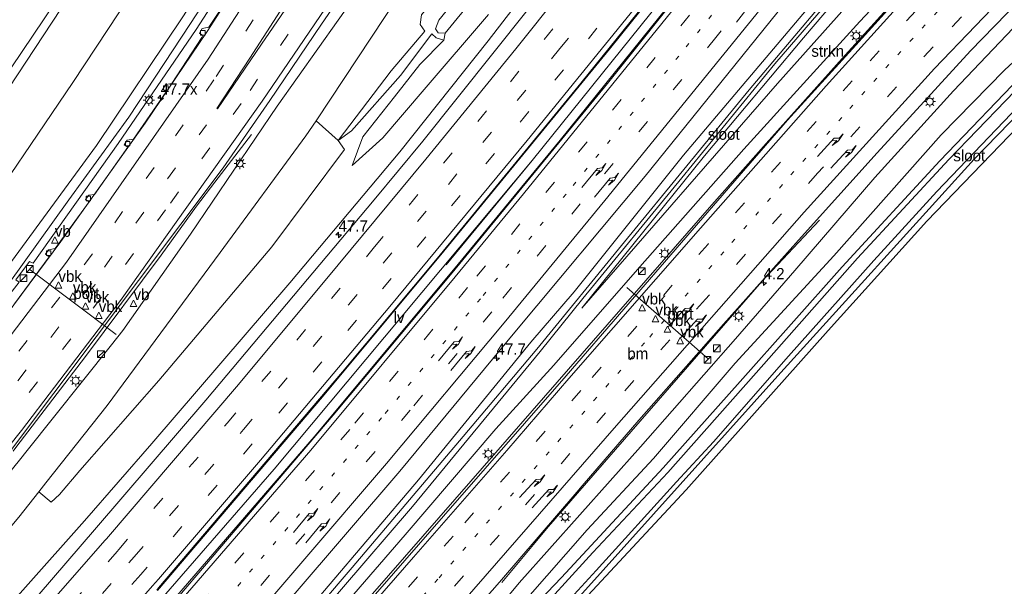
# Model space of a CAD drawing. Header units: millimetres. Extents: x 82463 to 85160, y 450000 to 452470.
# Tile 85 of 98: x 84553 to 84771, y 451764 to 451889. Entities that reach past the tile are written whole.
import ezdxf
from ezdxf.enums import TextEntityAlignment as Align

# ---------------------------------------------------------------- set-up
doc = ezdxf.new("R2010")
doc.units = ezdxf.units.MM
doc.linetypes.add('13strp', pattern=[4, 1, -3])
doc.linetypes.add('39strp', pattern=[12, 3, -9])
for name, color, linetype, lineweight in [('af-bs-rasterhekwerk', 8, 'hekwerk', 18), ('as-bs-kilometr', 13, 'Continuous', 18), ('bp-b5-struiken', 93, 'Continuous', 18), ('bw-bs-portaal', 8, 'Continuous', 18), ('gr-bs-geleiderail', 213, 'geleiderail', 18), ('gw-bs-insteekwatergang', 93, 'Continuous', 18), ('gw-bs-kruinlijn', 93, 'Continuous', 18), ('gw-bs-teenlijn', 93, 'Continuous', 18), ('mk-bs-13streep 0.45', 8, '13strp', 18), ('mk-bs-39streep 0.15', 8, '39strp', 18), ('mk-bs-pijlre750', 8, 'Continuous', 18), ('mk-bs-streep 0.15', 8, 'Continuous', 18), ('og-b5-water', 153, 'Continuous', 18), ('og-bs-inrichtingselement', 253, 'Continuous', 18), ('og-bs-terreinafscheiding', 253, 'Continuous', 18), ('wh-bs-kolk', 8, 'Continuous', 18), ('wh-bs-waterlijn', 133, 'Continuous', 18), ('wm-bs-lichtmast', 8, 'Continuous', 18), ('wm-bs-lijnverlich', 8, 'lijnverlich', 18), ('wm-bs-verkeersbord', 8, 'Continuous', 18)]:
    doc.layers.add(name, color=color, linetype=linetype, lineweight=lineweight)
doc.styles.add('rtw_iso', font='iso-rtw.shx')
doc.linetypes.add('geleiderail', pattern='A,2,-1,[175,RTW.shx,S=0.5,R=0,X=0,Y=0],-1', length=4)
doc.linetypes.add('hekwerk', pattern='A,7,-1.5,[1,RTW.shx,S=0.75,R=0,X=0,Y=0],-1.5', length=10)
doc.linetypes.add('lijnverlich', pattern='A,0,-5,[22,RTW.shx,S=1,R=0,X=-0.625,Y=0],2.5,-0.5,[3,RTW.shx,S=0.5,R=0,X=0,Y=0],-0.5,2.5,[22,RTW.shx,S=1,R=180,X=0.625,Y=0],-5', length=16)

# ---------------------------------------------------------------- blocks, each defined once
blk = doc.blocks.new('verkeersbord')
for p, q in [((0, 0.75), (-0.75, -0.625)), ((0.75, -0.625), (0, 0.75)), ((-0.75, -0.625), (0.75, -0.625))]:
    blk.add_line(p, q)
blk = doc.blocks.new('dtbattr')
at = {"style": 'rtw_iso'}
blk.add_attdef('TAG', (0.59, 0.87), '', height=2.5, dxfattribs=at)
blk = doc.blocks.new('kolk')
blk.add_lwpolyline([(-0.5, -0.5), (0.5, -0.5), (0.5, 0.5), (-0.5, 0.5)], close=True)
blk = doc.blocks.new('dtbattr-r')
at = {"style": 'rtw_iso'}
blk.add_attdef('TAG', text='', height=2.5, dxfattribs=at).set_placement((0, 0), align=Align.MIDDLE_CENTER)
blk = doc.blocks.new('dtbattr-l')
at = {"style": 'rtw_iso'}
blk.add_attdef('TAG', (0, 0), '', height=2.5, dxfattribs=at)
blk = doc.blocks.new('pijlr')
for p, q in [((0, 0, 0.1), (5.45, 0, 0.1)), ((5.45, -0.75, 0.1), (4.7, 0, 0.1)), ((6.2, -0.75, 0.1), (5.45, 0, 0.1)), ((4, -0.75, 0.1), (5.45, -0.75, 0.1)), ((5.7, -1.05, 0.1), (4, -0.75, 0.1)), ((7.5, -0.75, 0.1), (5.7, -1.05, 0.1)), ((7.5, -0.75, 0.1), (6.2, -0.75, 0.1))]:
    blk.add_line(p, q)
blk = doc.blocks.new('kast')
blk.add_line((-0.75, -0.75), (0.75, 0.75))
blk.add_lwpolyline([(-0.75, 0.75), (0.75, 0.75), (0.75, -0.75), (-0.75, -0.75)], close=True)
blk = doc.blocks.new('lantaarnpaal')
for p, q in [((-0.75, 0), (-1.25, 0)), ((-0.88, 0.88), (-0.53, 0.53)), ((0, 0.75), (0, 1.25)), ((0.53, 0.53), (0.88, 0.88)), ((0.75, 0), (1.25, 0)), ((-0.53, -0.53), (-0.88, -0.88)), ((0, -0.75), (0, -1.25)), ((0.53, -0.53), (0.88, -0.88))]:
    blk.add_line(p, q)
blk.add_circle((0, 0), 0.75)
blk = doc.blocks.new('hecto')
for p, q in [((0, 0.625), (-0.625, 0)), ((0, -0.625), (0, 0.625)), ((-0.625, 0), (0.625, 0)), ((0.625, 0), (0, -0.625))]:
    blk.add_line(p, q)

msp = doc.modelspace()

# ---------------------------------------------------------------- linework, layer by layer
at = {"layer": 'af-bs-rasterhekwerk'}
msp.add_polyline3d([(84888.382, 451969.629, -1.47), (84882.143, 451964.679, -1.493), (84850.742, 451938.308, -1.489), (84836.451, 451926.193, -1.543), (84805.323, 451896.469, -1.466), (84784.198, 451875.976, -1.244), (84753.755, 451844.478, -1.334), (84731.966, 451820.281, -0.962), (84700.486, 451785.013, -1.221), (84666.95, 451748.894, -1.204), (84655.912, 451736.292, -1.023), (84636.575, 451711.311, -1.188)], dxfattribs=at)
at = {"layer": 'bp-b5-struiken'}
msp.add_polyline3d([(84720.743, 451874.896, -0.786), (84677.423, 451825.187, -0.495), (84704.529, 451858.898, -0.622), (84726.484, 451885.056, -0.65), (84747.093, 451909.255, -0.541), (84765.709, 451931.02, -0.645), (84784.638, 451952.762, -0.577), (84801.677, 451972.872, -0.627), (84807.018, 451978.82, -0.681), (84811.603, 451974.621, -0.716), (84811.149, 451974.122, -0.709), (84787.562, 451947.909, -0.677), (84763.179, 451922.141, -0.767), (84744.347, 451901.41, -0.591)], close=True, dxfattribs=at)
at = {"layer": 'bw-bs-portaal'}
for points in [[(84555.233, 451833.693, 7.747), (84574.26, 451819.353, 7.765)], [(84705.395, 451813.983, 8.779), (84687.393, 451829.763, 8.774)]]:
    msp.add_polyline3d(points, dxfattribs=at)
at = {"layer": 'gr-bs-geleiderail'}
for points in [[(84734.535, 452119.202, 2.217), (84721.347, 452097.01, 2.062), (84691.387, 452044.995, 1.754), (84687.041, 452037.556, -1.996), (84670.574, 452009.371, 1.663), (84645.913, 451968.256, 1.564), (84629.168, 451941.001, 1.55), (84601.267, 451897.049, 1.564), (84594.436, 451886.428, 1.573), (84580.711, 451866.108, 1.542), (84562.025, 451839.978, 1.533), (84544.531, 451816.515, 1.605), (84537.268, 451807.308, 1.584)], [(84811.113, 452044.751, 1.109), (84798.179, 452027.962, 1.096), (84768.841, 451990.053, 1.106), (84735.911, 451948.064, 1.096), (84709.456, 451914.775, 1.087), (84683.54, 451882.507, 1.069), (84646.153, 451837, 1.01), (84619.956, 451805.554, 1.004), (84583.43, 451762.685, 0.897)], [(84814.159, 452041.789, 0.807), (84810.348, 452036.813, 1.047), (84771.325, 451986.453, 1.06), (84724.44, 451926.747, 0.992), (84672.604, 451862.368, 0.969), (84648.952, 451833.689, 1.015), (84618.124, 451796.723, 1.009), (84586.341, 451759.871, -0.961)], [(84706.144, 451848.063, 1.196), (84718.174, 451861.638, 1.605), (84735.04, 451880.472, 1.764), (84748.487, 451895.337, 1.876), (84761.061, 451908.998, 1.97), (84771.408, 451920, 1.97), (84785.075, 451934.003, 2.152), (84798.359, 451947.646, 2.306), (84810.927, 451960.14, 2.39), (84821.128, 451970.172, 2.493), (84838.047, 451986.571, 2.731), (84849.649, 451997.576, 2.951), (84853.499, 452001.298, 3.021)], [(84604.27, 451863.613, 1.379), (84596.162, 451853.061, 1.84), (84592.074, 451847.731, 2.029), (84584.276, 451836.926, 2.029), (84567.486, 451814.504, 2.088), (84552.076, 451794.322, 2.097), (84551.5, 451793.55, 2.076)], [(84609.571, 451737.415, -0.642), (84627.54, 451757.875, 1.045), (84652.788, 451786.895, 1.117), (84674.436, 451811.715, 1.192), (84706.144, 451848.063, 1.196)], [(84729.993, 451844.691, 0.199), (84717.268, 451831.057, 0.847), (84688.345, 451797.905, 0.679), (84670.043, 451776.846, 0.535), (84659.703, 451764.46, -0.197)]]:
    msp.add_polyline3d(points, dxfattribs=at)
at = {"layer": 'gw-bs-insteekwatergang'}
for points in [[(84642.66, 451886.527, -0.904), (84641.609, 451887.961, -0.849), (84641.909, 451890.09, -0.863), (84667.085, 451921.056, -0.904), (84692.944, 451953.933, -0.89), (84712.611, 451978.384, -0.976), (84730.026, 452000.979, -1.089), (84750.012, 452030.606, -1.058), (84773.426, 452065.563, -1.071), (84779.616, 452075.373, -1.079)], [(84515.982, 451827.884, -0.772), (84516.85, 451828.96, -0.771), (84548.534, 451870.986, -0.599), (84571.653, 451906.019, -0.817), (84590.323, 451935.292, -0.813), (84610.286, 451966.952, -0.799), (84626.874, 451994.398, -0.749), (84645.802, 452025.931, -0.749), (84659.38, 452049.164, -0.808), (84661.727, 452053.006, -0.908), (84662.823, 452054.151, -1.262)], [(84677.423, 451825.187, -0.495), (84704.529, 451858.898, -0.622), (84726.484, 451885.056, -0.65), (84747.093, 451909.255, -0.541), (84765.709, 451931.02, -0.645), (84784.638, 451952.762, -0.577), (84801.677, 451972.872, -0.627), (84807.018, 451978.82, -0.681), (84806.829, 451980.653, -0.736), (84805.035, 451981.177, -0.736), (84795.069, 451969.67, -0.618), (84775.246, 451947.026, -0.654), (84747.035, 451914.235, -0.554), (84734.287, 451899.506, -0.506), (84727.922, 451892.152, -0.482), (84699.91, 451859.026, -0.464), (84675.68, 451828.841, -0.486), (84666.115, 451817.664, -0.391), (84641.248, 451787.205, -0.477), (84610.002, 451750.474, -0.491), (84603.649, 451743.139, -0.502)], [(84883.379, 451974.493, -1.267), (84864.864, 451959.409, -1.303), (84842.665, 451940.462, -1.307), (84819.378, 451919.761, -1.307), (84797.991, 451899.621, -1.334), (84776.237, 451878.131, -1.112), (84756.67, 451857.792, -1.325), (84735.051, 451834.376, -1.185), (84712.457, 451808.992, -1.135), (84695.429, 451789.864, -1.207), (84672.927, 451765.557, -1.218), (84655.77, 451747.633, -1.005), (84645.313, 451734.307, -1.028), (84631.381, 451716.332, -1.028)], [(84887.314, 451970.667, -1.338), (84870.13, 451956.991, -1.389), (84840.842, 451931.881, -1.407), (84813.689, 451907.164, -1.253), (84785.241, 451879.733, -1.253), (84764.258, 451858.135, -1.248), (84720.807, 451810.22, -1.062), (84699.174, 451786.182, -1.194), (84670.959, 451754.771, -1.181), (84659.382, 451742.867, -1.181), (84654.036, 451735.887, -1.181), (84636.574, 451712.933, -1.181), (84635.844, 451712.018, -1.181)], [(84644.15, 451885.882, -1.362), (84645.116, 451885.053, -1.425), (84646.833, 451884.509, -1.393)], [(84607.453, 451739.462, 0.404), (84607.924, 451739.995, 0.404), (84638.28, 451775.04, 0.404), (84658.351, 451798.492, 0.372), (84671.17, 451812.585, 0.457)]]:
    msp.add_polyline3d(points, dxfattribs=at)
at = {"layer": 'gw-bs-kruinlijn'}
for points in [[(84730.459, 452123.165, 3.641), (84727.104, 452117.515, 3.613), (84705.488, 452080.726, 3.319), (84691.424, 452056.306, 3.255), (84667.577, 452015.288, 3.205), (84649.957, 451986.037, 3.137), (84624.788, 451945.149, 3.037), (84606.037, 451915.891, 3.115), (84589.088, 451889.709, 3.083), (84569.965, 451861.21, 3.009), (84542.542, 451823.964, 2.874), (84532.839, 451811.589, 2.85)], [(84731.646, 452122.011, 3.727), (84727.13, 452114.443, 3.686), (84700.284, 452068.493, 3.482), (84665.915, 452009.29, 3.269), (84635.719, 451959.332, 3.11), (84602.593, 451906.322, 3.164), (84590.762, 451888.216, 3.21), (84577.078, 451867.466, 3.168), (84563.805, 451849.158, 3.028), (84550.368, 451830.427, 3.059), (84538.857, 451815.484, 3.028), (84534.474, 451810.008, 3.022)], [(84756.682, 452097.671, 2.321), (84751.582, 452089.725, 2.266), (84729.949, 452056.146, 1.99), (84703.872, 452012.977, 1.582), (84682.097, 451977.28, 1.473), (84659.185, 451941.334, 1.409), (84632.46, 451901.683, 1.35), (84609.93, 451869.87, 1.378), (84590.745, 451841.597, 1.343), (84575.785, 451820.273, 1.334), (84573.293, 451817.107, 1.293), (84554.289, 451793.292, 1.366), (84553.182, 451791.924, 1.36)], [(84852.78, 452004.241, 2.166), (84839.121, 451991.049, 1.913), (84816.201, 451969.059, 1.5), (84796.568, 451949.688, 1.337), (84784.127, 451936.919, 1.26), (84761.044, 451912.144, 1.065), (84738.91, 451888.662, 0.906), (84713.236, 451860.392, 0.657), (84690.209, 451834.347, 0.484), (84671.17, 451812.585, 0.457)], [(84874.442, 451983.182, 1.744), (84859.658, 451970.105, 1.455), (84838.632, 451950.934, 1.169), (84817.922, 451931.489, 0.965), (84798.277, 451912.784, 0.779), (84778.7, 451893.314, 0.575), (84759.663, 451873.268, 0.366), (84742.282, 451854.143, 0.189), (84724.517, 451833.508, -0.019), (84711.403, 451818.424, -0.01), (84690.365, 451794.481, -0.164), (84663.5, 451764.392, -0.328), (84638.418, 451734.24, -0.242), (84627.662, 451719.926, -0.284)], [(84656.733, 451890.192, -0.436), (84642.474, 451873.556, -0.491), (84633.332, 451862.906, -0.491), (84626.572, 451856.763, -0.745)], [(84642.66, 451886.527, -0.904), (84635.207, 451877.757, -0.822), (84623.418, 451862.306, -1.017)], [(84396.825, 451618.655, 1.415), (84427.734, 451647.945, 1.325), (84451.665, 451673.819, 1.384), (84464.361, 451687.708, 1.241), (84475.305, 451699.679, 1.311), (84507.89, 451737.445, 1.316), (84532.133, 451765.915, 1.248), (84553.182, 451791.924, 1.36)]]:
    msp.add_polyline3d(points, dxfattribs=at)
at = {"layer": 'gw-bs-teenlijn'}
for points in [[(84720.355, 452132.988, -0.394), (84713.1, 452121.204, -0.4), (84691.352, 452081.524, -0.418), (84655.258, 452019.597, -0.35), (84615.368, 451952.541, -0.373), (84580.016, 451898.451, -0.3), (84564.727, 451875.147, -0.351), (84541.519, 451841.089, -0.332), (84524.89, 451819.273, -0.425)], [(84732.872, 452120.819, 1.662), (84722.993, 452104.143, 1.523), (84697.468, 452060.558, 1.428), (84663.665, 452001.924, 1.16), (84638.999, 451961.691, 1.078), (84609.751, 451914.313, 1.133), (84592.043, 451886.905, 1.187), (84574.742, 451861.651, 1.081), (84555.926, 451835.18, 1.072), (84555.072, 451835.527, 0.851), (84552.058, 451831.442, 0.855), (84552.786, 451830.925, 1.058), (84538.162, 451812.17, 1.185), (84535.562, 451808.957, 1.185)], [(84763, 452091.528, -0.572), (84747.194, 452068.491, -0.513), (84727.015, 452036.319, -0.681), (84701.393, 451995.158, -0.527), (84676.76, 451956.801, -0.409), (84654.13, 451921.335, -0.55), (84636.879, 451894.367, -0.699), (84618.54, 451866.685, -0.817), (84616.309, 451863.318, -0.831), (84597.331, 451837.532, -0.861), (84572.285, 451803.671, -0.725), (84558.748, 451786.544, -0.553)], [(84677.423, 451825.187, -0.495), (84720.743, 451874.896, -0.786), (84744.347, 451901.41, -0.591), (84763.179, 451922.141, -0.767), (84787.562, 451947.909, -0.677), (84811.149, 451974.122, -0.709), (84811.603, 451974.621, -0.716), (84817.523, 451981.128, -0.813), (84824.029, 451988.437, -1.094), (84846.073, 452010.762, -1.222)], [(84880.965, 451976.84, -1.164), (84872.937, 451970.291, -1.126), (84854.062, 451954.601, -1.157), (84830.844, 451933.997, -1.094), (84813.353, 451917.747, -1.13), (84786.652, 451892.326, -1.307), (84770.986, 451877.862, -1.099), (84756.967, 451863.56, -1.017), (84733.215, 451836.778, -1.108), (84711.336, 451812.988, -0.899), (84693.238, 451791.936, -1.021), (84678.539, 451776.153, -1.051), (84664.918, 451760.532, -1.105), (84653.689, 451748.072, -1.028), (84638.238, 451728.083, -1.028), (84630.051, 451717.617, -1.005)], [(84644.15, 451885.882, -1.362), (84637.227, 451876.713, -1.235), (84626.398, 451864.426, -1.112), (84623.418, 451862.306, -1.017)], [(84626.572, 451856.763, -0.745), (84628.888, 451863.109, -1.225), (84635.894, 451872, -1.266), (84641.552, 451879.113, -1.375), (84646.833, 451884.509, -1.393)], [(84558.748, 451786.544, -0.553), (84557.185, 451784.567, -0.533), (84552.757, 451778.965, -0.477), (84517.751, 451737.072, -0.4), (84483.322, 451698.992, -0.201), (84450.318, 451664.702, -0.016), (84424.25, 451639.719, 0.675), (84402.442, 451620.585, 1), (84396.825, 451618.655, 1.415)]]:
    msp.add_polyline3d(points, dxfattribs=at)
at = {"layer": 'mk-bs-13streep 0.45'}
for points in [[(84820.536, 452035.59, 0.148), (84798.709, 452007.375, 0.162), (84772.237, 451973.313, 0.09), (84743.12, 451936.301, 0.094), (84718.653, 451905.61, 0.04), (84698.866, 451880.984, -0.01), (84673.891, 451850.437, 0.103), (84654.935, 451827.271, 0.035), (84633.063, 451800.939, 0.015), (84592.716, 451753.707, 0.075)], [(84615.896, 451731.301, 0.182), (84645.777, 451765.524, 0.196), (84680.075, 451804.733, 0.267), (84692.421, 451818.797, 0.298), (84710.627, 451839.731, 0.389), (84723.668, 451854.675, 0.471), (84736.728, 451869.406, 0.589), (84747.335, 451881.293, 0.725), (84758.772, 451893.739, 0.802)]]:
    msp.add_polyline3d(points, dxfattribs=at)
at = {"layer": 'mk-bs-39streep 0.15'}
for points in [[(84739.865, 452114.02, 1.576), (84731.358, 452099.842, 1.482), (84697.318, 452040.722, 1.237), (84692.954, 452033.309, -1.996), (84667.478, 451990.033, 1.119), (84643.061, 451949.754, 1.065), (84611.191, 451899.083, 1.115), (84595.924, 451875.698, 0.974), (84582.678, 451856.321, 0.973), (84569.042, 451837.196, 0.959), (84542.559, 451802.193, 1.031)], [(84750.779, 452103.409, 2.5), (84744.275, 452093.329, 2.353), (84727.287, 452065.398, 1.945), (84703.18, 452025.962, -1.996), (84701.107, 452022.571, 1.527), (84669.537, 451972.483, 1.332), (84638.876, 451925.33, 1.278), (84619.082, 451895.743, 1.291), (84601.965, 451870.489, 1.155), (84585.25, 451846.928, 1.153), (84564.224, 451818.389, 1.162), (84547.753, 451797.172, 1.187)], [(84574.849, 451771.757, 0.058), (84598.877, 451799.733, 0.03), (84631.527, 451838.741, 0.11), (84661.604, 451875.282, 0.114), (84689.535, 451910.34, 0.096), (84706.231, 451931.487, 0.175), (84725.891, 451957.259, 0.128), (84741.987, 451978.706, 0.128), (84756.039, 451998.26, -0.03), (84769.348, 452017.431, -0.072), (84782.223, 452036.461, -0.077), (84795.341, 452057.031, 0.037)], [(84807.525, 452048.24, 0.232), (84786.588, 452020.904, 0.245), (84762.671, 451990.176, 0.287), (84733.031, 451952.435, 0.339), (84703.324, 451915.181, 0.334), (84673.308, 451877.955, 0.353), (84642.868, 451840.962, 0.255), (84612.234, 451804.257, 0.292), (84581.156, 451767.883, 0.217)], [(84817.837, 452038.214, 0.237), (84811.246, 452029.621, 0.239), (84775.097, 451982.961, 0.117), (84723.834, 451918.013, 0.049), (84671.339, 451853.099, 0.031), (84652.073, 451829.748, 0.076), (84626.01, 451798.33, 0.074), (84589.974, 451756.359, 0.117)], [(84824.074, 452032.15, -0.051), (84803.435, 452005.933, -0.051), (84753.376, 451942.637, -0.037), (84707.092, 451885.113, -0.083), (84677.059, 451848.308, -0.055), (84657.438, 451824.409, -0.042), (84639.414, 451802.614, -0.129), (84595.43, 451751.084, -0.055)], [(84858.216, 451998.956, 2.23), (84851.414, 451992.522, 2.099), (84834.363, 451976.107, 1.799), (84819.341, 451961.45, 1.586), (84802.479, 451944.722, 1.346), (84783.818, 451925.718, 1.196), (84759.391, 451899.866, 0.87), (84737.224, 451875.538, 0.72), (84705.272, 451839.31, 0.43), (84677.192, 451806.957, 0.384), (84648.916, 451774.756, 0.273), (84613.19, 451733.917, 0.248)], [(84867.222, 451990.201, 1.855), (84864.98, 451988.253, 1.804), (84847.207, 451972.617, 1.641), (84820.792, 451948.301, 1.237), (84803.487, 451932.054, 1.119), (84778.065, 451906.983, 0.861), (84755.174, 451883.049, 0.502), (84729.579, 451855.059, 0.335), (84704.784, 451827.197, 0.176), (84682.65, 451802.042, 0.185), (84659.093, 451774.962, 0.051), (84627.142, 451738.377, 0.06), (84618.637, 451728.651, -0.736)], [(84578.309, 451770.157, 0.119), (84602.484, 451798.309, 0.175), (84625.712, 451825.917, 0.156), (84647.848, 451852.58, 0.18), (84672.527, 451882.631, 0.171), (84695.011, 451910.51, 0.297)], [(84545.25, 451799.592, 1.131), (84571.683, 451834.286, 1.131), (84594.269, 451865.759, 1.022)], [(84574.481, 451771.334, 0.054), (84552.139, 451745.67, -0.195), (84528.527, 451719.006, -0.214), (84498.424, 451685.826, -0.13), (84473.982, 451659.485, -0.121), (84447.438, 451631.528, -0.01), (84422.539, 451605.855, 0.158), (84399.592, 451582.747, 0.297), (84380.484, 451563.876, 0.478), (84356.794, 451540.944, 0.776), (84337.336, 451522.532, 1.087), (84313.32, 451500.3, 1.422), (84306.159, 451493.841, 1.566)], [(84574.481, 451771.334, 0.054), (84574.849, 451771.757, 0.058)], [(84308.702, 451491.298, 1.654), (84324.629, 451505.768, 1.38), (84348.527, 451528.119, 1.06), (84374.357, 451552.82, 0.674), (84393.614, 451571.683, 0.474), (84416.927, 451594.98, 0.265), (84441.682, 451620.363, 0.093), (84466.472, 451646.222, 0.014), (84484.867, 451665.83, -0.01), (84507.125, 451689.929, -0.107), (84531.131, 451716.501, -0.089), (84555.499, 451743.892, -0.07), (84577.118, 451768.786, 0.109)], [(84577.118, 451768.786, 0.109), (84578.309, 451770.157, 0.119)], [(84579.735, 451766.256, 0.207), (84581.156, 451767.883, 0.217)], [(84579.735, 451766.256, 0.207), (84550.789, 451733.136, -0.005), (84517.694, 451696.277, -0.056), (84477.323, 451652.46, 0.004), (84436.131, 451609.371, 0.186), (84393.956, 451566.981, 0.539), (84359.702, 451533.695, 0.962), (84342.336, 451517.346, 1.176), (84315.993, 451493.02, 1.543), (84311.273, 451488.727, 1.641)]]:
    msp.add_polyline3d(points, dxfattribs=at)
at = {"layer": 'mk-bs-streep 0.15'}
for points in [[(84828.022, 452121.854, -1.996), (84823.011, 452112.185, -0.269), (84813.782, 452095.506, -0.25), (84798.024, 452068.349, -0.222), (84783.397, 452044.883, -0.283), (84773.226, 452029.627, -0.236), (84763.977, 452016.06, -0.236), (84749.804, 451995.799, -0.101), (84738.008, 451979.599, -0.101), (84722.787, 451959.267, -0.124), (84700.234, 451929.725, 0.077), (84682.729, 451907.573, 0.026), (84662.772, 451882.561, 0.026), (84642.86, 451858.149, -0.035), (84623.46, 451834.786, -0.012), (84601.366, 451808.285, -0.044), (84572.142, 451774.163, -0.03)], [(84737.151, 452116.659, 1.475), (84732.769, 452109.318, 1.441), (84718.464, 452084.809, 1.337), (84700.163, 452052.814, 1.142), (84690, 452035.431, -1.996), (84672.242, 452005.059, 1.051), (84642.485, 451955.656, 0.988), (84614.541, 451910.976, 1.01), (84594.68, 451880.324, 1.001), (84563.278, 451835.388, 0.905), (84539.934, 451804.731, 0.92)], [(84753.448, 452100.815, 2.436), (84744.339, 452086.505, 2.185), (84722.556, 452050.568, 1.867), (84706.124, 452023.847, -1.996), (84703.275, 452019.212, 1.586), (84681.175, 451983.904, 1.378), (84658.28, 451948.291, 1.278), (84633.384, 451910.372, 1.255), (84606.652, 451871.032, 1.233), (84575.22, 451826.919, 1.23), (84553.318, 451798.089, 1.226), (84550.488, 451794.528, 1.218)], [(84810.117, 452045.72, 0.223), (84782.481, 452009.61, 0.292), (84751.555, 451970.063, 0.353), (84722.935, 451933.827, 0.259), (84694.527, 451898.323, 0.222), (84665.291, 451862.296, 0.376), (84634.916, 451825.569, 0.329), (84606.265, 451791.548, 0.199), (84583.674, 451765.226, 0.208)], [(84815.212, 452040.766, 0.259), (84812.345, 452037.025, 0.267), (84772.731, 451985.878, 0.248), (84714.919, 451912.634, 0.167), (84664.456, 451850.511, 0.253), (84649.365, 451832.15, 0.14), (84617.374, 451793.756, 0.205), (84587.28, 451758.962, -1.209)], [(84826.592, 452029.702, -0.113), (84793.312, 451987.126, -0.164), (84759.515, 451944.462, -0.173), (84719.757, 451894.908, -0.173), (84682.456, 451849.011, -0.169), (84660.165, 451821.956, -0.214), (84634.133, 451790.785, -0.247), (84597.98, 451748.619, -0.201)], [(84855.666, 452001.436, 2.277), (84835.908, 451982.646, 1.908), (84821.321, 451968.464, 1.672), (84795.577, 451942.871, 1.346), (84774.25, 451920.904, 1.101), (84750.528, 451895.517, 0.824), (84731.484, 451874.435, 0.779), (84703.657, 451842.882, 0.53), (84674.534, 451809.615, 0.384), (84660.817, 451793.708, 0.268), (84640.15, 451770.101, 0.286), (84621.151, 451748.347, 0.286), (84610.655, 451736.367, 0.286)], [(84869.789, 451987.705, 1.927), (84853.632, 451973.576, 1.55), (84830.652, 451952.662, 1.282), (84806.681, 451930.063, 1.069), (84782.728, 451906.615, 0.793), (84755.507, 451878.213, 0.475), (84726.601, 451846.436, 0.208), (84685.037, 451799.243, 0.076), (84662.981, 451773.886, -0.066), (84641.987, 451749.799, -0.075), (84621.282, 451726.094, -0.075)], [(84615.881, 451899.138, 1.241), (84603.923, 451880.492, 1.194), (84596.57, 451869.395, 1.25), (84596.695, 451869.304, 1.25), (84606.509, 451883.625, 1.213), (84617.768, 451900.121, 1.227)], [(84571.873, 451773.856, -0.032), (84531.87, 451728.246, -0.358), (84508.147, 451701.945, -0.363), (84474.9, 451665.793, -0.261), (84451.261, 451640.793, -0.182), (84423.913, 451612.452, 0.023), (84397.525, 451585.813, 0.204), (84376.683, 451565.213, 0.427), (84351.137, 451540.599, 0.725)], [(84572.142, 451774.163, -0.03), (84571.873, 451773.856, -0.032)], [(84582.358, 451763.72, 0.201), (84583.674, 451765.226, 0.208)], [(84313.848, 451486.152, 1.81), (84331.591, 451502.307, 1.487), (84353.074, 451522.41, 1.241), (84372.437, 451540.876, 0.925), (84392.141, 451560.061, 0.716), (84409.117, 451576.874, 0.544), (84435.23, 451603.242, 0.334), (84465.287, 451634.366, 0.274), (84494.735, 451665.751, 0.153), (84526.089, 451700.048, 0.065), (84554.748, 451732.113, 0.051), (84582.358, 451763.72, 0.201)]]:
    msp.add_polyline3d(points, dxfattribs=at)
at = {"layer": 'og-bs-terreinafscheiding'}
for points in [[(84754.28, 452100.006, 2.426), (84749.091, 452091.991, 2.325), (84732.034, 452063.784, 1.963), (84710.499, 452028.403, 1.663), (84692.963, 452000.298, 1.509), (84678.652, 451977.684, 1.405), (84661.721, 451951.325, 1.305), (84651.747, 451935.742, 1.35), (84633.446, 451907.964, 1.291), (84619.779, 451888.024, 1.251), (84608.284, 451871.152, 1.305), (84598.012, 451856.221, 1.226), (84551.117, 451793.92, 1.241)], [(84788.718, 452066.524, -0.487), (84773.856, 452043.516, -0.465), (84754.193, 452014.13, -0.516), (84737.669, 451991.667, -0.367), (84719.739, 451966.697, -0.301), (84701.537, 451943.156, -0.273), (84681.392, 451916.43, -0.273), (84656.626, 451884.353, -0.264), (84637.068, 451859.806, -0.297), (84612.769, 451830.801, -0.348), (84582.177, 451795.268, -0.269), (84567.278, 451778.148, -0.306)], [(84791.328, 452063.987, -0.309), (84785.908, 452055.152, -0.291), (84765.938, 452024.823, -0.26), (84742.197, 451990.983, -0.223), (84717.32, 451957.694, -0.123), (84713.995, 451953.382, -0.169), (84680.815, 451910.537, -0.128), (84642.16, 451862.15, -0.146), (84631.424, 451849.168, -0.26), (84594.14, 451804.851, -0.314), (84569.487, 451776.162, -0.324)], [(84811.013, 452044.848, 0.358), (84778.461, 452002.74, 0.325), (84740.226, 451953.603, 0.325), (84707.194, 451912.235, 0.371), (84677.183, 451874.962, 0.153), (84645.371, 451836.211, 0.153), (84624.425, 451811.097, 0.25), (84583.693, 451763.252, 0.142), (84583.301, 451762.809, 0.142)], [(84814.313, 452041.64, 0.356), (84791.428, 452012.041, 0.33), (84739.565, 451945.609, 0.321), (84683.069, 451874.886, 0.253), (84648.659, 451833.022, 0.253), (84622.309, 451801.517, 0.196), (84586.595, 451759.625, 0.152)], [(84829.125, 452027.24, -0.192), (84823.693, 452020.339, -0.192), (84798.026, 451987.567, -0.182), (84793.857, 451982.641, -0.142), (84770.445, 451953.133, -0.137), (84736.103, 451909.721, -0.173), (84691.438, 451854.414, -0.25), (84662.566, 451819.869, -0.26), (84637.105, 451789.106, -0.328), (84601.485, 451747.558, -0.305), (84600.386, 451746.293, -0.307)], [(84854.755, 452002.321, 2.249), (84838.881, 451987.183, 1.931), (84819.732, 451968.646, 1.672), (84800.534, 451949.452, 1.486), (84783.901, 451932.568, 1.287), (84767.858, 451916.072, 1.106), (84754.113, 451901.291, 1.019), (84738.037, 451883.421, 0.865), (84722.931, 451866.811, 0.734), (84712.221, 451854.464, 0.638), (84673.897, 451810.203, 0.457), (84646.801, 451779.125, 0.255), (84610.003, 451736.997, 0.329)], [(84623.71, 451723.747, -0.111), (84651.047, 451755.343, -0.174), (84659.149, 451764.519, -0.201), (84676.278, 451784.459, -0.192), (84677.443, 451785.901, 0.063), (84690.045, 451800.424, 0.072), (84708.75, 451821.684, 0.133), (84725.367, 451840.239, 0.273), (84742.787, 451859.544, 0.367), (84763.452, 451882.183, 0.549), (84782.184, 451901.471, 0.741), (84799.061, 451918.348, 0.867), (84818.087, 451936.536, 1.016), (84836.935, 451954.024, 1.278), (84855.367, 451970.914, 1.544), (84872.163, 451985.397, 1.77)], [(84601.823, 451898.042, 1.042), (84594.803, 451887.377, 0.892), (84593.343, 451887.089, 0.956), (84592.759, 451886.048, 0.956), (84593.52, 451885.555, 0.956), (84593.235, 451885.097, 0.942), (84586.583, 451874.896, 0.837), (84585.267, 451874.668, 0.842), (84584.593, 451873.666, 0.842), (84585.364, 451873.065, 0.842), (84578.101, 451862.587, 0.815), (84576.763, 451862.375, 0.846), (84576.091, 451861.326, 0.846), (84576.89, 451860.826, 0.815), (84569.512, 451850.345, 0.815), (84568.224, 451850.193, 0.815), (84567.491, 451849.266, 0.815), (84568.285, 451848.718, 0.815), (84560.798, 451838.365, 0.815), (84559.29, 451838.103, 0.801), (84558.617, 451837.133, 0.801), (84559.442, 451836.546, 0.801), (84551.793, 451826.181, 0.801)], [(84647.173, 451886.064, -1.91), (84646.833, 451884.509, -1.393)], [(84618.54, 451866.685, -0.817), (84623.418, 451862.306, -1.017), (84624.849, 451860.324, -1.114), (84608.743, 451838.737, -0.876), (84583.727, 451809.21, -0.661), (84566.255, 451789.255, -0.605), (84561.773, 451783.92, -0.586)], [(84561.773, 451783.92, -0.586), (84559.894, 451782.234, -0.832), (84557.185, 451784.567, -0.533)], [(84567.278, 451778.148, -0.306), (84514.377, 451718.703, -0.512), (84507.066, 451712.671, -0.484), (84499.591, 451704.66, -0.595), (84494.741, 451696.678, -0.53), (84465.008, 451665.137, -0.381), (84434.788, 451633.215, -0.312), (84395.198, 451592.818, -0.024), (84370.968, 451568.621, 0.204), (84366.649, 451565.261, 0.404), (84343.833, 451544.889, 0.832), (84320.679, 451525.729, 1.222), (84309.963, 451544.192, 2.105), (84306.02, 451551.661, 2.254), (84321.41, 451560.96, 2.287), (84343.282, 451575.248, 1.84), (84358.469, 451587.653, 1.826), (84374.253, 451600.221, 1.622), (84395.621, 451619.176, 1.408), (84415.288, 451637.869, 1.283), (84441.52, 451664.036, 1.292), (84464.361, 451687.708, 1.241)], [(84569.487, 451776.162, -0.324), (84547.678, 451750.783, -0.332), (84490.318, 451686.85, -0.247), (84458.399, 451652.67, -0.224), (84423.945, 451616.864, -0.143), (84400.016, 451592.76, 0.208), (84382.873, 451575.878, 0.365)]]:
    msp.add_polyline3d(points, dxfattribs=at)
at = {"layer": 'wh-bs-waterlijn'}
for points in [[(84514.621, 451829.2, -1.8), (84520.109, 451836.144, -1.8), (84548.502, 451874.762, -1.8), (84570.357, 451907.153, -1.801), (84590.88, 451938.828, -1.801), (84622.767, 451990.525, -1.801), (84648.731, 452033.832, -1.801), (84660.327, 452053.594, -1.801), (84661.79, 452054.705, -1.801), (84661.884, 452054.881, -1.745), (84662.757, 452054.413, -1.745), (84663.298, 452055.234, -1.745), (84662.535, 452055.749, -1.745), (84662.647, 452055.915, -1.888), (84662.689, 452057.231, -1.833), (84665.743, 452063.087, -1.833), (84686.989, 452098.821, -1.833), (84695.525, 452113.42, -1.833), (84711.977, 452141.133, -1.833)], [(84782.018, 452073.038, -1.879), (84781.433, 452072.089, -1.879), (84755.233, 452032.462, -1.879), (84735.059, 452004.024, -1.879), (84734.943, 452003.86, -1.811), (84734.007, 452004.519, -1.811), (84733.486, 452003.67, -1.811), (84734.345, 452003.059, -1.811), (84734.229, 452002.897, -1.901), (84695.448, 451951.699, -1.91), (84664.162, 451911.648, -1.91), (84645.763, 451888.932, -1.91), (84645.013, 451887.031, -1.91), (84645.55, 451886.108, -1.91), (84647.173, 451886.064, -1.91), (84653.505, 451893.856, -1.91), (84698.436, 451951.07, -1.91), (84729.115, 451991.87, -1.91), (84745.555, 452014.394, -1.91), (84753.422, 452025.173, -1.91), (84776.613, 452059.852, -1.91), (84783.742, 452071.362, -1.91)], [(84604.64, 451742.181, -1.068), (84626.574, 451767.822, -1.145), (84651.114, 451796.779, -1.118), (84667.465, 451816.139, -1.089), (84686.834, 451839.86, -1.089), (84714.428, 451873.518, -1.089), (84739.937, 451903.711, -1.089), (84763.979, 451931.849, -1.089), (84783.823, 451955.109, -1.089), (84805.026, 451979.958, -1.089), (84805.879, 451979.978, -1.089), (84805.904, 451978.91, -1.089), (84791.61, 451962.329, -1.089), (84774.099, 451942.264, -1.089), (84758.037, 451923.49, -1.089), (84741.045, 451903.538, -1.089), (84720.113, 451879.268, -1.089), (84699.526, 451854.068, -1.089), (84677.63, 451827.305, -1.089), (84668.175, 451815.587, -1.089), (84639.889, 451781.26, -1.127), (84608.466, 451744.715, -1.123), (84605.505, 451741.345, -1.123)], [(84884.364, 451973.535, -1.919), (84871.848, 451963.64, -1.919), (84854.785, 451949.386, -1.919), (84837.625, 451934.573, -1.919), (84823.513, 451921.877, -1.915), (84807.63, 451906.946, -1.915), (84793.31, 451893.379, -1.938), (84777.466, 451877.583, -1.942), (84758.671, 451858.1, -1.942), (84738.447, 451836.245, -1.942), (84716.014, 451810.888, -1.942), (84696.4, 451788.82, -1.942), (84679.856, 451771.076, -2.035), (84665.296, 451755.165, -2.035), (84657.254, 451746.352, -2.035), (84648.647, 451735.532, -2.071), (84632.654, 451715.101, -2.071)], [(84886.628, 451971.334, -1.951), (84868.834, 451957.095, -1.951), (84845.552, 451937.311, -1.951), (84829.048, 451922.648, -1.951), (84807.194, 451902.383, -1.951), (84788.745, 451884.804, -1.951), (84772.478, 451868.241, -1.951), (84756.018, 451850.984, -1.951), (84742.053, 451835.74, -1.951), (84723.169, 451814.595, -1.951), (84706.547, 451795.634, -1.951), (84698.371, 451786.755, -1.951), (84680.567, 451767.147, -1.949), (84662.696, 451747.667, -1.949), (84658.567, 451743.195, -2.04), (84650.38, 451732.686, -2.003), (84634.961, 451712.871, -2.003)]]:
    msp.add_polyline3d(points, dxfattribs=at)
at = {"layer": 'wm-bs-lijnverlich'}
for points in [[(84812.708, 452043.2, 0.353), (84777.338, 451997.478, 0.353), (84721.064, 451925.824, 0.348), (84666.408, 451857.839, 0.316)], [(84584.805, 451761.355, -1.079), (84609.277, 451789.519, 0.241), (84666.408, 451857.839, 0.316), (84647.326, 451834.759, 0.312)]]:
    msp.add_polyline3d(points, dxfattribs=at)

# ---------------------------------------------------------------- block references
at = {"layer": 'as-bs-kilometr'}
ref = msp.add_blockref('dtbattr', (84584.13, 451871.69, 0.83), dxfattribs=at)
ref.add_attrib('TAG', '47.7x', dxfattribs={"layer": '0', "height": 2.5, "style": 'rtw_iso'}).set_placement((84584.13, 451871.69, 0.83), align=Align.BOTTOM_LEFT)
for p in [(84584.13, 451871.69, 0.83), (84623.532, 451841.391, -0.217), (84717.63, 451830.82, 0.2), (84658.507, 451814.132, -0.194)]:
    msp.add_blockref('hecto', p, dxfattribs=at)
ref = msp.add_blockref('dtbattr', (84623.532, 451841.391, -0.217), dxfattribs=at)
ref.add_attrib('TAG', '47.7', dxfattribs={"layer": '0', "height": 2.5, "style": 'rtw_iso'}).set_placement((84623.532, 451841.391, -0.217), align=Align.BOTTOM_LEFT)
ref = msp.add_blockref('dtbattr', (84717.63, 451830.82, 0.2), dxfattribs=at)
ref.add_attrib('TAG', '4.2', dxfattribs={"layer": '0', "height": 2.5, "style": 'rtw_iso'}).set_placement((84717.63, 451830.82, 0.2), align=Align.BOTTOM_LEFT)
ref = msp.add_blockref('dtbattr', (84658.507, 451814.132, -0.194), dxfattribs=at)
ref.add_attrib('TAG', '47.7', dxfattribs={"layer": '0', "height": 2.5, "style": 'rtw_iso'}).set_placement((84658.507, 451814.132, -0.194), align=Align.BOTTOM_LEFT)
at = {"layer": 'bp-b5-struiken'}
ref = msp.add_blockref('dtbattr-r', (84728.210938, 451880.078125, -0.451676), dxfattribs=at)
ref.add_attrib('TAG', 'strkn', dxfattribs={"layer": '0', "height": 2.5, "style": 'rtw_iso'}).set_placement((84728.210938, 451880.078125, -0.451676), align=Align.BOTTOM_LEFT)
at = {"layer": 'bw-bs-portaal'}
ref = msp.add_blockref('dtbattr-l', (84564.794307, 451826.48697, 7.756045), dxfattribs=at)
ref.add_attrib('TAG', 'port', dxfattribs={"layer": '0', "height": 2.5, "style": 'rtw_iso'}).set_placement((84564.794307, 451826.48697, 7.756045), align=Align.BOTTOM_LEFT)
ref = msp.add_blockref('dtbattr-l', (84696.348769, 451821.912648, 8.776487), dxfattribs=at)
ref.add_attrib('TAG', 'port', dxfattribs={"layer": '0', "height": 2.5, "style": 'rtw_iso'}).set_placement((84696.348769, 451821.912648, 8.776487), align=Align.BOTTOM_LEFT)
at = {"layer": 'mk-bs-13streep 0.45'}
ref = msp.add_blockref('dtbattr-l', (84687.455306, 451813.140307, 0.285531), dxfattribs=at)
ref.add_attrib('TAG', 'bm', dxfattribs={"layer": '0', "height": 2.5, "style": 'rtw_iso'}).set_placement((84687.455306, 451813.140307, 0.285531), align=Align.BOTTOM_LEFT)
at = {"layer": 'mk-bs-pijlre750'}
for p, rotation in [((84711.627, 451888.459, 0.1), 52.1), ((84729.585, 451858.787, 0.6), 47.3), ((84732.489, 451856.159, 0.493), 47.3), ((84677.364, 451851.932, 0.171), 50.5), ((84680.179, 451849.778, 0.077), 50.5), ((84696.557, 451821.131, 0.339), 47.3), ((84699.331, 451818.723, 0.283), 47.3), ((84645.647, 451813.511, 0.082), 50.5), ((84648.419, 451811.407, 0.082), 50.5), ((84663.569, 451783.293, 0.208), 47.3), ((84666.376, 451781.016, 0.091), 47.3), ((84613.562, 451775.522, 0.133), 50.5), ((84616.255, 451773.234, 0.002), 50.5)]:
    msp.add_blockref('pijlr', p, dxfattribs=dict(at, rotation=rotation))
at = {"layer": 'og-b5-water'}
ref = msp.add_blockref('dtbattr-r', (84705.273438, 451861.71875, -1.0975), dxfattribs=at)
ref.add_attrib('TAG', 'sloot', dxfattribs={"layer": '0', "height": 2.5, "style": 'rtw_iso'}).set_placement((84705.273438, 451861.71875, -1.0975), align=Align.BOTTOM_LEFT)
ref = msp.add_blockref('dtbattr-r', (84759.640625, 451856.9375, -1.964571), dxfattribs=at)
ref.add_attrib('TAG', 'sloot', dxfattribs={"layer": '0', "height": 2.5, "style": 'rtw_iso'}).set_placement((84759.640625, 451856.9375, -1.964571), align=Align.BOTTOM_LEFT)
at = {"layer": 'og-bs-inrichtingselement'}
for p in [(84555.179, 451833.854, 2.463), (84690.666, 451833.357, 1.196), (84553.796, 451831.854, 2.44), (84707.287, 451816.295, 1.704), (84570.936, 451815.011, 1.84), (84705.237, 451813.777, 1.437)]:
    msp.add_blockref('kast', p, dxfattribs=at)
at = {"layer": 'wh-bs-kolk'}
for p in [(84593.495, 451886.144, 0.729), (84585.296, 451873.936, 0.815), (84576.855, 451861.59, 0.792), (84568.122, 451849.48, 0.774), (84559.339, 451837.383, 0.783)]:
    msp.add_blockref('kolk', p, dxfattribs=at)
at = {"layer": 'wm-bs-lichtmast'}
for p in [(84738.144, 451885.471, 0.883), (84581.538, 451871.243, 1.18), (84754.456, 451870.902, 0.416), (84601.654, 451857.227, 1.248), (84695.736, 451837.264, 0.643), (84712.121, 451823.436, 0.171), (84565.333, 451809.138, 1.311), (84656.689, 451792.957, 0.435), (84673.714, 451778.988, -0.278)]:
    msp.add_blockref('lantaarnpaal', p, dxfattribs=at)
at = {"layer": 'wm-bs-lijnverlich'}
ref = msp.add_blockref('dtbattr-l', (84635.732489, 451821.155747, 0.27573), dxfattribs=at)
ref.add_attrib('TAG', 'lv', dxfattribs={"layer": '0', "height": 2.5, "style": 'rtw_iso'}).set_placement((84635.732489, 451821.155747, 0.27573), align=Align.BOTTOM_LEFT)
at = {"layer": 'wm-bs-verkeersbord'}
ref = msp.add_blockref('dtbattr', (84560.725, 451840.232, 1.049), dxfattribs=at)
ref.add_attrib('TAG', 'vb', dxfattribs={"layer": '0', "height": 2.5, "style": 'rtw_iso'}).set_placement((84560.725, 451840.232, 1.049), align=Align.BOTTOM_LEFT)
for p in [(84560.725, 451840.232, 1.049), (84561.512, 451830.252, 6.726), (84564.711, 451827.829, 6.726), (84567.524, 451825.623, 6.726), (84578.148, 451826.217, 3.507), (84690.757, 451825.26, 6.026), (84570.448, 451823.562, 6.726), (84693.699, 451822.826, 6.026), (84696.361, 451820.481, 6.026), (84699.182, 451817.956, 6.026)]:
    msp.add_blockref('verkeersbord', p, dxfattribs=at)
ref = msp.add_blockref('dtbattr', (84561.512, 451830.252, 6.726), dxfattribs=at)
ref.add_attrib('TAG', 'vbk', dxfattribs={"layer": '0', "height": 2.5, "style": 'rtw_iso'}).set_placement((84561.512, 451830.252, 6.726), align=Align.BOTTOM_LEFT)
ref = msp.add_blockref('dtbattr', (84564.711, 451827.829, 6.726), dxfattribs=at)
ref.add_attrib('TAG', 'vbk', dxfattribs={"layer": '0', "height": 2.5, "style": 'rtw_iso'}).set_placement((84564.711, 451827.829, 6.726), align=Align.BOTTOM_LEFT)
ref = msp.add_blockref('dtbattr', (84567.524, 451825.623, 6.726), dxfattribs=at)
ref.add_attrib('TAG', 'vbk', dxfattribs={"layer": '0', "height": 2.5, "style": 'rtw_iso'}).set_placement((84567.524, 451825.623, 6.726), align=Align.BOTTOM_LEFT)
ref = msp.add_blockref('dtbattr', (84578.148, 451826.217, 3.507), dxfattribs=at)
ref.add_attrib('TAG', 'vb', dxfattribs={"layer": '0', "height": 2.5, "style": 'rtw_iso'}).set_placement((84578.148, 451826.217, 3.507), align=Align.BOTTOM_LEFT)
ref = msp.add_blockref('dtbattr', (84690.757, 451825.26, 6.026), dxfattribs=at)
ref.add_attrib('TAG', 'vbk', dxfattribs={"layer": '0', "height": 2.5, "style": 'rtw_iso'}).set_placement((84690.757, 451825.26, 6.026), align=Align.BOTTOM_LEFT)
ref = msp.add_blockref('dtbattr', (84570.448, 451823.562, 6.726), dxfattribs=at)
ref.add_attrib('TAG', 'vbk', dxfattribs={"layer": '0', "height": 2.5, "style": 'rtw_iso'}).set_placement((84570.448, 451823.562, 6.726), align=Align.BOTTOM_LEFT)
ref = msp.add_blockref('dtbattr', (84693.699, 451822.826, 6.026), dxfattribs=at)
ref.add_attrib('TAG', 'vbk', dxfattribs={"layer": '0', "height": 2.5, "style": 'rtw_iso'}).set_placement((84693.699, 451822.826, 6.026), align=Align.BOTTOM_LEFT)
ref = msp.add_blockref('dtbattr', (84696.361, 451820.481, 6.026), dxfattribs=at)
ref.add_attrib('TAG', 'vbk', dxfattribs={"layer": '0', "height": 2.5, "style": 'rtw_iso'}).set_placement((84696.361, 451820.481, 6.026), align=Align.BOTTOM_LEFT)
ref = msp.add_blockref('dtbattr', (84699.182, 451817.956, 6.026), dxfattribs=at)
ref.add_attrib('TAG', 'vbk', dxfattribs={"layer": '0', "height": 2.5, "style": 'rtw_iso'}).set_placement((84699.182, 451817.956, 6.026), align=Align.BOTTOM_LEFT)

doc.saveas('drawing.dxf')
